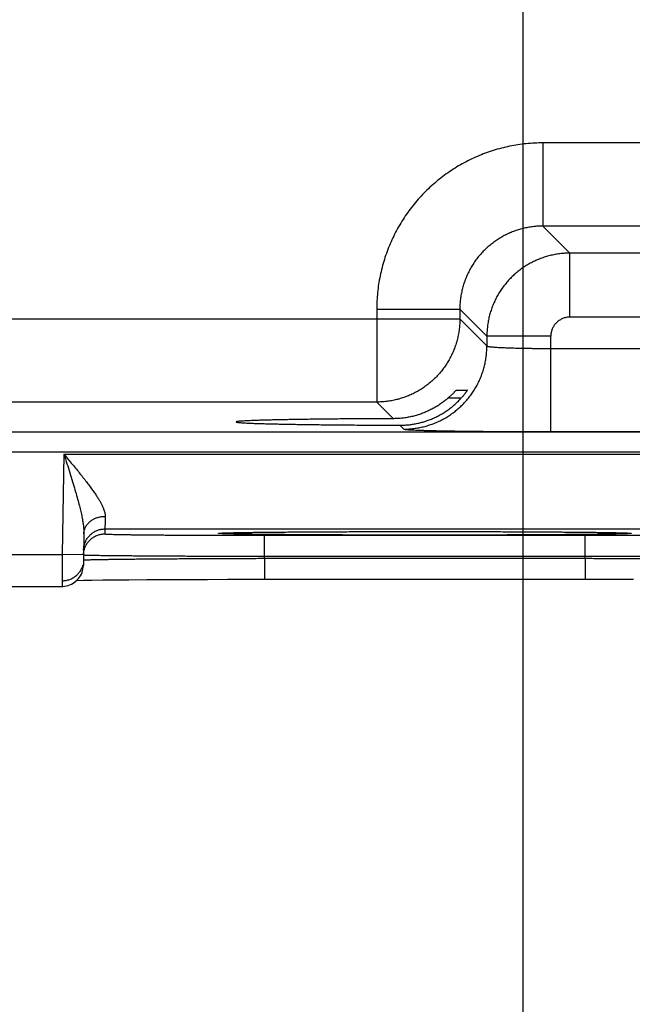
# Model space of a CAD drawing. Header units: inches. Extents: x 0 to 34, y 0 to 22.
# Tile 91 of 120: x 24.092 to 24.667, y 13.745 to 14.668. Entities that reach past the tile are written whole.
import ezdxf

# ---------------------------------------------------------------- set-up
doc = ezdxf.new("R2010")
doc.units = ezdxf.units.IN
doc.header["$LTSCALE"] = 1.87
doc.header["$MEASUREMENT"] = 0
doc.layers.get('0').update_dxf_attribs({"linetype": 'CONTINUOUS'})
doc.layers.add('DIMENSIONS', color=7, linetype='CONTINUOUS')
doc.styles.get("Standard").update_dxf_attribs({"font": 'txt', "width": 0.8})
doc.dimstyles.new('DIMSTYLE_1', dxfattribs={"dimtxt": 0.125, "dimasz": 0.18, "dimexe": 0.18, "dimexo": 0.0625, "dimgap": 0.09, "dimtad": 0, "dimtih": 1, "dimtoh": 1, "dimdec": 3, "dimzin": 4, "dimdsep": 46, "dimtxsty": 'STANDARD', "dimblk": '_FILLED', "dimblk1": '_FILLED', "dimblk2": '_FILLED', "dimcen": 0.09, "dimadec": 0, "dimazin": 0, "dimtp": 0.01, "dimtm": 0.01, "dimtfac": 1, "dimtdec": 3, "dimtofl": 0, "dimtmove": 0, "dimatfit": 3, "dimldrblk": '_FILLED', "dimfxl": 1, "dimtolj": 1, "dimtzin": 4, "dimarcsym": 0})

# ---------------------------------------------------------------- blocks, each defined once
blk = doc.blocks.new('_FILLED')
at = {"color": 0, "linetype": 'BYBLOCK'}
blk.add_solid([(0, 0), (-1, 0.1736), (-1, -0.1736)], dxfattribs=at)
blk = doc.blocks.new('*D11')
at = {"layer": 'DIMENSIONS', "color": 2, "linetype": 'CONTINUOUS'}
for p, q in [((24.56457, 14.95447), (24.56457, 12.51141)), ((25.49457, 14.95447), (25.49457, 12.51141)), ((24.56457, 12.63641), (24.20457, 12.63641)), ((25.49457, 12.63641), (26.00298, 12.63641))]:
    blk.add_line(p, q, dxfattribs=at)
at = {"layer": 'DIMENSIONS', "color": 2, "linetype": 'CONTINUOUS', "xscale": 0.18, "yscale": 0.18, "zscale": 0.18}
blk.add_blockref('_FILLED', (24.56457, 12.63641), dxfattribs=at)
at = {"layer": 'DIMENSIONS', "color": 2, "linetype": 'CONTINUOUS', "xscale": 0.18, "yscale": 0.18, "zscale": 0.18, "rotation": 180}
blk.add_blockref('_FILLED', (25.49457, 12.63641), dxfattribs=at)
at = {"layer": 'DIMENSIONS', "color": 2, "linetype": 'CONTINUOUS', "width": 0.8}
for s, p in [('[', (26.89048, 12.57391)), (']', (27.49048, 12.57391)), ('7x ', (26.06548, 12.57391)), ('.930', (26.36548, 12.57391)), ('23.62', (26.99048, 12.57391))]:
    blk.add_text(s, height=0.125, dxfattribs=at).set_placement(p)

msp = doc.modelspace()

# ---------------------------------------------------------------- linework, layer by layer
at = {"color": 7, "linetype": 'CONTINUOUS'}
for p, q in [((24.73373, 14.55261), (24.58341, 14.55261)), ((24.58341, 14.55261), (24.58341, 14.47462)), ((24.73373, 14.47462), (24.58341, 14.47462)), ((24.58341, 14.47462), (24.60878, 14.44925)), ((24.70836, 14.44925), (24.60878, 14.44925)), ((24.60878, 14.38926), (24.60878, 14.44925)), ((24.42744, 14.39663), (24.50543, 14.39663)), ((24.42744, 14.39663), (24.42744, 14.30962)), ((24.50543, 14.39663), (24.5308, 14.37126)), ((24.50543, 14.39663), (24.50543, 14.38761)), ((23.88171, 14.38761), (24.50543, 14.38761)), ((24.50543, 14.38761), (24.5308, 14.36224)), ((24.70836, 14.38926), (24.60878, 14.38926)), ((24.59079, 14.37126), (24.5308, 14.37126)), ((24.5308, 14.37126), (24.5308, 14.36224)), ((24.59079, 14.28188), (24.59079, 14.37126)), ((24.59079, 14.35987), (24.72635, 14.35987)), ((24.50649, 14.31311), (24.49413, 14.31311)), ((24.50217, 14.32084), (24.51247, 14.32084)), ((24.42744, 14.30962), (23.9597, 14.30962)), ((24.42744, 14.30962), (24.44304, 14.29402)), ((24.44915, 14.2879), (24.45281, 14.28425)), ((18.46088, 14.2818), (25.85126, 14.2818)), ((24.59079, 14.28188), (24.72635, 14.28188)), ((18.46088, 14.2628), (25.85126, 14.2628)), ((24.1339, 14.26063), (24.13226, 14.16674)), ((24.1339, 14.26063), (24.81124, 14.26063)), ((24.1526, 14.18614), (24.15208, 14.15639)), ((24.17233, 14.19063), (24.17225, 14.18595)), ((24.17233, 14.19063), (24.77281, 14.19063)), ((24.28129, 14.18673), (24.28151, 14.18674)), ((24.28151, 14.18674), (24.2818, 14.18676)), ((24.2818, 14.18676), (24.28215, 14.18678)), ((24.28215, 14.18678), (24.28257, 14.1868)), ((24.28257, 14.1868), (24.28305, 14.18683)), ((24.28305, 14.18683), (24.28389, 14.18686)), ((24.28389, 14.18686), (24.28527, 14.18691)), ((24.28527, 14.18691), (24.28699, 14.18697)), ((24.28699, 14.18697), (24.2898, 14.18704)), ((24.2898, 14.18704), (24.29439, 14.18715)), ((24.29439, 14.18715), (24.30032, 14.18726)), ((24.30032, 14.18726), (24.30774, 14.18738)), ((24.30774, 14.18738), (24.31683, 14.18749)), ((24.31683, 14.18749), (24.3278, 14.18761)), ((24.3222, 14.18464), (24.62294, 14.18464)), ((24.3222, 14.16499), (24.3222, 14.18464)), ((24.3278, 14.18761), (24.34104, 14.18773)), ((24.34104, 14.18773), (24.35747, 14.18785)), ((24.35747, 14.18785), (24.37463, 14.18795)), ((24.37463, 14.18795), (24.39513, 14.18804)), ((24.39513, 14.18804), (24.41399, 14.1881)), ((24.41399, 14.1881), (24.43537, 14.18815)), ((24.43537, 14.18815), (24.4597, 14.18818)), ((24.4597, 14.18818), (24.48187, 14.18818)), ((24.48187, 14.18818), (24.50794, 14.18815)), ((24.50794, 14.18815), (24.5296, 14.18811)), ((24.5296, 14.18811), (24.54794, 14.18805)), ((24.54794, 14.18805), (24.56823, 14.18796)), ((24.56823, 14.18796), (24.58463, 14.18787)), ((24.58463, 14.18787), (24.60133, 14.18775)), ((24.60133, 14.18775), (24.61506, 14.18763)), ((24.61506, 14.18763), (24.62649, 14.18752)), ((24.62294, 14.16499), (24.62294, 14.18464)), ((24.62649, 14.18752), (24.63599, 14.1874)), ((24.63599, 14.1874), (24.64379, 14.18728)), ((24.64379, 14.18728), (24.65008, 14.18716)), ((24.65008, 14.18716), (24.65498, 14.18705)), ((24.65498, 14.18705), (24.65799, 14.18697)), ((24.65799, 14.18697), (24.65973, 14.18692)), ((24.65973, 14.18692), (24.66109, 14.18687)), ((24.66109, 14.18687), (24.66216, 14.18682)), ((24.66216, 14.18682), (24.66272, 14.1868)), ((24.66272, 14.1868), (24.66318, 14.18677)), ((24.66318, 14.18677), (24.66353, 14.18675)), ((23.88288, 14.16674), (24.13226, 14.16674)), ((24.15225, 14.16639), (24.13226, 14.16674)), ((24.32217, 14.16307), (24.3222, 14.16499)), ((24.3222, 14.16499), (24.62294, 14.16499)), ((24.62297, 14.16307), (24.62294, 14.16499)), ((24.32217, 14.16307), (24.62297, 14.16307)), ((24.32217, 14.16307), (24.32217, 14.14342)), ((24.62297, 14.16307), (24.62297, 14.14342)), ((23.88306, 14.13674), (24.13208, 14.13674)), ((24.14598, 14.14237), (24.1522, 14.1425)), ((24.1522, 14.1425), (24.16014, 14.14262)), ((24.16014, 14.14262), (24.17049, 14.14275)), ((24.17049, 14.14275), (24.18125, 14.14287)), ((24.18125, 14.14287), (24.19469, 14.14299)), ((24.19469, 14.14299), (24.21161, 14.14311)), ((24.21161, 14.14311), (24.22791, 14.1432)), ((24.22791, 14.1432), (24.24685, 14.14328)), ((24.24685, 14.14328), (24.26871, 14.14335)), ((24.26871, 14.14335), (24.28726, 14.14339)), ((24.28726, 14.14339), (24.30782, 14.14341)), ((24.30782, 14.14341), (24.62297, 14.14342)), ((24.62297, 14.14342), (24.64667, 14.1434)), ((24.64667, 14.1434), (24.66838, 14.14337))]:
    msp.add_line(p, q, dxfattribs=at)
for points in [[(24.28109, 14.18671), (24.28111, 14.18671), (24.28115, 14.18672), (24.28121, 14.18672), (24.28129, 14.18673)], [(24.66353, 14.18675), (24.6638, 14.18673), (24.66389, 14.18672), (24.66397, 14.18672), (24.66402, 14.18671), (24.66405, 14.18671), (24.66405, 14.18671)], [(24.13208, 14.13674), (24.13292, 14.13675), (24.1346, 14.1369), (24.13625, 14.13718), (24.13788, 14.13759), (24.13946, 14.13815), (24.141, 14.13883), (24.14247, 14.13964), (24.14386, 14.14057), (24.14518, 14.14162), (24.1464, 14.14277), (24.14752, 14.14402), (24.14853, 14.14536), (24.14943, 14.14678), (24.1502, 14.14827), (24.15085, 14.14982), (24.15136, 14.15141), (24.15174, 14.15305), (24.15198, 14.15471), (24.15208, 14.15639)]]:
    msp.add_lwpolyline(points, dxfattribs=at)
for points, knots in [([(24.58341, 14.55261), (24.5808, 14.55261), (24.57557, 14.55247), (24.56772, 14.55188), (24.5599, 14.55089), (24.55211, 14.5495), (24.54439, 14.54772), (24.53677, 14.54554), (24.52928, 14.54298), (24.52192, 14.54005), (24.51473, 14.53675), (24.50772, 14.53309), (24.5009, 14.52908), (24.49429, 14.52472), (24.48791, 14.52004), (24.48178, 14.51504), (24.47591, 14.50973), (24.47031, 14.50414), (24.465, 14.49826), (24.46, 14.49213), (24.45532, 14.48575), (24.45097, 14.47914), (24.44696, 14.47232), (24.44329, 14.46531), (24.43999, 14.45812), (24.43706, 14.45076), (24.4345, 14.44327), (24.43233, 14.43565), (24.43054, 14.42793), (24.42915, 14.42015), (24.42816, 14.41232), (24.42757, 14.40447), (24.42744, 14.39924), (24.42744, 14.39663)], [0, 0, 0, 0, 0.031978, 0.064087, 0.096295, 0.128575, 0.160898, 0.193237, 0.225563, 0.257858, 0.290134, 0.322405, 0.354686, 0.386978, 0.419275, 0.451571, 0.483861, 0.516149, 0.548439, 0.580735, 0.613033, 0.645326, 0.677606, 0.709877, 0.742153, 0.774448, 0.806774, 0.839112, 0.871434, 0.903711, 0.935916, 0.968021, 1, 1, 1, 1]), ([(24.58341, 14.47462), (24.58184, 14.47462), (24.5787, 14.47452), (24.574, 14.4741), (24.56934, 14.47339), (24.56473, 14.4724), (24.56019, 14.47114), (24.55573, 14.4696), (24.55137, 14.4678), (24.54713, 14.46573), (24.54303, 14.46342), (24.53907, 14.46086), (24.53528, 14.45807), (24.53166, 14.45505), (24.52822, 14.45182), (24.52499, 14.44839), (24.52198, 14.44477), (24.51918, 14.44097), (24.51663, 14.43701), (24.51431, 14.43291), (24.51225, 14.42867), (24.51044, 14.42432), (24.50891, 14.41986), (24.50764, 14.41532), (24.50665, 14.41071), (24.50595, 14.40604), (24.50552, 14.40134), (24.50543, 14.3982), (24.50543, 14.39663)], [0, 0, 0, 0, 0.038487, 0.076971, 0.115448, 0.153919, 0.192387, 0.23085, 0.269309, 0.307763, 0.346214, 0.384663, 0.42311, 0.461556, 0.5, 0.538445, 0.57689, 0.615337, 0.653786, 0.692237, 0.730691, 0.76915, 0.807613, 0.846081, 0.884552, 0.923028, 0.961511, 1, 1, 1, 1]), ([(24.60878, 14.44925), (24.60721, 14.44925), (24.60407, 14.44915), (24.59938, 14.44872), (24.59471, 14.44801), (24.5901, 14.44702), (24.58556, 14.44575), (24.58111, 14.44422), (24.57675, 14.44241), (24.57252, 14.44035), (24.56842, 14.43803), (24.56446, 14.43548), (24.56067, 14.43269), (24.55706, 14.42968), (24.55363, 14.42645), (24.5504, 14.42302), (24.54738, 14.4194), (24.54458, 14.41561), (24.54202, 14.41165), (24.5397, 14.40754), (24.53764, 14.4033), (24.53583, 14.39895), (24.53429, 14.39449), (24.53302, 14.38995), (24.53203, 14.38533), (24.53132, 14.38067), (24.53089, 14.37597), (24.5308, 14.37283), (24.5308, 14.37126)], [0, 0, 0, 0, 0.038467, 0.07695, 0.115437, 0.15392, 0.192396, 0.230861, 0.269314, 0.307753, 0.346177, 0.384588, 0.422991, 0.461394, 0.499807, 0.538238, 0.576686, 0.615147, 0.653618, 0.692097, 0.730582, 0.76907, 0.807559, 0.846048, 0.884537, 0.923027, 0.961517, 1, 1, 1, 1]), ([(24.50543, 14.38761), (24.50543, 14.38603), (24.50533, 14.38289), (24.5049, 14.37819), (24.50419, 14.37353), (24.5032, 14.36892), (24.50193, 14.36437), (24.50039, 14.35991), (24.49858, 14.35556), (24.49651, 14.35132), (24.49419, 14.34721), (24.49163, 14.34325), (24.48883, 14.33945), (24.48581, 14.33583), (24.48257, 14.33239), (24.47913, 14.32916), (24.47551, 14.32615), (24.47171, 14.32335), (24.46774, 14.3208), (24.46363, 14.31848), (24.45939, 14.31642), (24.45503, 14.31462), (24.45057, 14.31308), (24.44603, 14.31182), (24.44143, 14.31084), (24.43679, 14.31014), (24.43212, 14.30971), (24.429, 14.30962), (24.42744, 14.30962)], [0, 0, 0, 0, 0.038492, 0.076987, 0.115483, 0.15398, 0.192477, 0.230975, 0.269473, 0.30797, 0.346466, 0.384963, 0.423462, 0.461967, 0.50047, 0.538966, 0.577454, 0.615936, 0.654412, 0.692893, 0.731401, 0.769926, 0.808421, 0.846854, 0.88521, 0.923499, 0.961747, 1, 1, 1, 1]), ([(24.60878, 14.38926), (24.60827, 14.38926), (24.60723, 14.38921), (24.60567, 14.38901), (24.60414, 14.38867), (24.60263, 14.3882), (24.60118, 14.3876), (24.59978, 14.38687), (24.59845, 14.38603), (24.5972, 14.38507), (24.59604, 14.384), (24.59498, 14.38284), (24.59402, 14.38159), (24.59318, 14.38027), (24.59245, 14.37887), (24.59185, 14.37741), (24.59137, 14.37591), (24.59103, 14.37437), (24.59083, 14.37282), (24.59079, 14.37178), (24.59079, 14.37126)], [0, 0, 0, 0, 0.055001, 0.110383, 0.166, 0.221714, 0.277394, 0.333007, 0.38861, 0.444244, 0.499901, 0.555564, 0.611212, 0.666826, 0.722451, 0.778157, 0.833908, 0.889562, 0.944976, 1, 1, 1, 1]), ([(24.45281, 14.28425), (24.45438, 14.28425), (24.45752, 14.28434), (24.46221, 14.28477), (24.46687, 14.28548), (24.47148, 14.28647), (24.47602, 14.28774), (24.48047, 14.28928), (24.48483, 14.29108), (24.48907, 14.29315), (24.49317, 14.29546), (24.49713, 14.29802), (24.50093, 14.30082), (24.50455, 14.30383), (24.50798, 14.30707), (24.51121, 14.3105), (24.51423, 14.31412), (24.51702, 14.31791), (24.51958, 14.32187), (24.5219, 14.32598), (24.52396, 14.33022), (24.52577, 14.33457), (24.5273, 14.33902), (24.52857, 14.34356), (24.52956, 14.34817), (24.53027, 14.35283), (24.5307, 14.35753), (24.5308, 14.36067), (24.5308, 14.36224)], [0, 0, 0, 0, 0.038458, 0.076917, 0.115377, 0.153837, 0.192298, 0.23076, 0.269222, 0.307684, 0.346147, 0.38461, 0.423074, 0.461537, 0.500001, 0.538465, 0.576928, 0.615392, 0.653855, 0.692318, 0.73078, 0.769242, 0.807703, 0.846164, 0.884624, 0.923083, 0.961542, 1, 1, 1, 1]), ([(24.5308, 14.36224), (24.53083, 14.36216), (24.53106, 14.36204), (24.5315, 14.3619), (24.53221, 14.36175), (24.53314, 14.3616), (24.53432, 14.36146), (24.53574, 14.36132), (24.53739, 14.36118), (24.53926, 14.36104), (24.54134, 14.36091), (24.54363, 14.36079), (24.54612, 14.36067), (24.5488, 14.36056), (24.55165, 14.36045), (24.55467, 14.36035), (24.55784, 14.36026), (24.56114, 14.36018), (24.56457, 14.36011), (24.56811, 14.36005), (24.57174, 14.35999), (24.57545, 14.35995), (24.57923, 14.35991), (24.58306, 14.35989), (24.58691, 14.35987), (24.58949, 14.35987), (24.59079, 14.35987)], [0, 0, 0, 0, 0.00413, 0.01195, 0.023748, 0.039556, 0.05934, 0.08303, 0.110536, 0.141749, 0.176539, 0.214765, 0.256267, 0.300871, 0.348393, 0.398634, 0.451383, 0.506421, 0.563518, 0.622435, 0.682928, 0.744743, 0.80762, 0.871299, 0.935515, 1, 1, 1, 1]), ([(24.47257, 14.29147), (24.47396, 14.29191), (24.47674, 14.29286), (24.48082, 14.29454), (24.48484, 14.29647), (24.48876, 14.29864), (24.49259, 14.30106), (24.4963, 14.30372), (24.49987, 14.30661), (24.50329, 14.30974), (24.50545, 14.31196), (24.50649, 14.31311)], [0, 0, 0, 0, 0.107699, 0.216188, 0.325444, 0.435646, 0.546734, 0.658843, 0.771763, 0.885525, 1, 1, 1, 1]), ([(24.49413, 14.31311), (24.49304, 14.31217), (24.49083, 14.31036), (24.48737, 14.30784), (24.4838, 14.30553), (24.48014, 14.30342), (24.4764, 14.30153), (24.47385, 14.30041), (24.47257, 14.29988)], [0, 0, 0, 0, 0.169498, 0.337871, 0.505137, 0.671262, 0.836237, 1, 1, 1, 1]), ([(24.49413, 14.31311), (24.49449, 14.31342), (24.4952, 14.31404), (24.49621, 14.31495), (24.49714, 14.31582), (24.49799, 14.31664), (24.49876, 14.31739), (24.49944, 14.31807), (24.50003, 14.31867), (24.50054, 14.3192), (24.50097, 14.31965), (24.50133, 14.32002), (24.50162, 14.32032), (24.50184, 14.32054), (24.502, 14.32071), (24.50211, 14.32079), (24.50216, 14.32084), (24.50217, 14.32084)], [0, 0, 0, 0, 0.129166, 0.251584, 0.365919, 0.47174, 0.568031, 0.654069, 0.730043, 0.795728, 0.851322, 0.897509, 0.934467, 0.962609, 0.982645, 0.994938, 1, 1, 1, 1]), ([(24.51247, 14.32084), (24.51248, 14.32084), (24.51246, 14.32077), (24.51242, 14.3207), (24.51231, 14.32051), (24.51216, 14.32028), (24.51195, 14.31996), (24.51169, 14.31958), (24.51137, 14.31911), (24.51098, 14.31857), (24.51053, 14.31796), (24.51001, 14.31728), (24.50942, 14.31653), (24.50877, 14.31573), (24.50807, 14.31488), (24.5073, 14.314), (24.50677, 14.31341), (24.50649, 14.31311)], [0, 0, 0, 0, 0.003262, 0.014439, 0.034224, 0.063005, 0.101298, 0.149252, 0.206998, 0.274964, 0.352864, 0.440396, 0.537434, 0.642826, 0.755643, 0.875228, 1, 1, 1, 1]), ([(24.44304, 14.29402), (24.44015, 14.29401), (24.4344, 14.29399), (24.42584, 14.29395), (24.41739, 14.29391), (24.40908, 14.29386), (24.40093, 14.2938), (24.39295, 14.29373), (24.38518, 14.29366), (24.37762, 14.29358), (24.37029, 14.29349), (24.36322, 14.2934), (24.35642, 14.2933), (24.34991, 14.2932), (24.3437, 14.29309), (24.33782, 14.29298), (24.33227, 14.29286), (24.32706, 14.29273), (24.32222, 14.29261), (24.31776, 14.29247), (24.31367, 14.29234), (24.30999, 14.2922), (24.3067, 14.29206), (24.30383, 14.29191), (24.30138, 14.29177), (24.29934, 14.29162), (24.29777, 14.29148), (24.29653, 14.29132), (24.29594, 14.29121), (24.29542, 14.29106), (24.29544, 14.29098), (24.29544, 14.29097)], [0, 0, 0, 0, 0.058639, 0.116685, 0.173922, 0.230187, 0.28544, 0.339491, 0.392148, 0.443372, 0.493021, 0.540913, 0.586958, 0.63109, 0.673143, 0.712996, 0.750621, 0.785889, 0.818675, 0.848952, 0.876639, 0.901636, 0.923893, 0.943382, 0.960029, 0.973789, 0.984658, 0.992602, 0.997619, 0.999818, 1, 1, 1, 1]), ([(24.47257, 14.29988), (24.47122, 14.29933), (24.4685, 14.2983), (24.46434, 14.29699), (24.46014, 14.29592), (24.45591, 14.29508), (24.45164, 14.29448), (24.44735, 14.29411), (24.44447, 14.29402), (24.44304, 14.29402)], [0, 0, 0, 0, 0.144497, 0.288137, 0.431028, 0.573541, 0.715677, 0.857808, 1, 1, 1, 1]), ([(24.29544, 14.29097), (24.29546, 14.29093), (24.29574, 14.29071), (24.29631, 14.29069), (24.29736, 14.29048), (24.29882, 14.29037), (24.30073, 14.29021), (24.30305, 14.29007), (24.3058, 14.28992), (24.30896, 14.28978), (24.31253, 14.28964), (24.31649, 14.2895), (24.32085, 14.28937), (24.32558, 14.28924), (24.33067, 14.28912), (24.33612, 14.28899), (24.34191, 14.28888), (24.34802, 14.28877), (24.35444, 14.28866), (24.36115, 14.28856), (24.36814, 14.28847), (24.37539, 14.28838), (24.38289, 14.2883), (24.3906, 14.28823), (24.39852, 14.28816), (24.40662, 14.2881), (24.41489, 14.28804), (24.4233, 14.288), (24.43183, 14.28796), (24.44046, 14.28793), (24.44625, 14.28791), (24.44915, 14.2879)], [0, 0, 0, 0, 0.001243, 0.005232, 0.012012, 0.02161, 0.034005, 0.049155, 0.067055, 0.087653, 0.110873, 0.136682, 0.165033, 0.195819, 0.22896, 0.264428, 0.302098, 0.341839, 0.383626, 0.427336, 0.472806, 0.51997, 0.56874, 0.618937, 0.670422, 0.723156, 0.776954, 0.831629, 0.887142, 0.943335, 1, 1, 1, 1]), ([(24.44915, 14.2879), (24.45047, 14.2879), (24.45311, 14.28796), (24.45706, 14.28825), (24.46099, 14.28875), (24.46489, 14.28944), (24.46876, 14.29034), (24.4713, 14.29107), (24.47257, 14.29147)], [0, 0, 0, 0, 0.166723, 0.3331, 0.499371, 0.665779, 0.832571, 1, 1, 1, 1]), ([(24.45281, 14.28425), (24.45289, 14.28417), (24.45324, 14.2841), (24.4539, 14.28397), (24.45495, 14.28386), (24.45635, 14.28374), (24.45812, 14.28362), (24.46024, 14.28351), (24.46272, 14.28339), (24.46554, 14.28328), (24.46869, 14.28317), (24.47217, 14.28306), (24.47597, 14.28295), (24.48008, 14.28285), (24.48449, 14.28275), (24.48918, 14.28266), (24.49415, 14.28257), (24.49937, 14.28248), (24.50484, 14.2824), (24.51054, 14.28233), (24.51646, 14.28226), (24.52257, 14.28219), (24.52887, 14.28214), (24.53533, 14.28208), (24.54195, 14.28204), (24.5487, 14.28199), (24.55557, 14.28196), (24.56252, 14.28193), (24.56955, 14.28191), (24.57662, 14.28189), (24.5837, 14.28188), (24.58843, 14.28188), (24.59079, 14.28188)], [0, 0, 0, 0, 0.002386, 0.007333, 0.014912, 0.025132, 0.03798, 0.053415, 0.071382, 0.091828, 0.114704, 0.139951, 0.167514, 0.197322, 0.229287, 0.263314, 0.299315, 0.337199, 0.376865, 0.418208, 0.461113, 0.505453, 0.5511, 0.59795, 0.645901, 0.694846, 0.744643, 0.795111, 0.846068, 0.897325, 0.948699, 1, 1, 1, 1]), ([(24.1339, 14.26063), (24.13522, 14.25904), (24.13786, 14.25589), (24.14175, 14.2512), (24.14553, 14.24662), (24.14912, 14.24219), (24.1525, 14.23795), (24.15563, 14.23394), (24.15847, 14.23017), (24.16104, 14.22665), (24.16331, 14.22338), (24.16529, 14.22037), (24.16701, 14.2176), (24.16846, 14.21506), (24.16966, 14.21274), (24.17064, 14.21062), (24.1714, 14.20868), (24.17197, 14.20691), (24.17235, 14.2053), (24.17257, 14.20382), (24.17261, 14.20287), (24.1726, 14.20243)], [0, 0, 0, 0, 0.087842, 0.174399, 0.258686, 0.339705, 0.416543, 0.488614, 0.555517, 0.617088, 0.67329, 0.724265, 0.770223, 0.811472, 0.848352, 0.88124, 0.910541, 0.936645, 0.959969, 0.98094, 1, 1, 1, 1]), ([(24.1339, 14.26063), (24.13483, 14.25769), (24.13668, 14.25188), (24.13937, 14.24332), (24.1419, 14.23513), (24.14419, 14.22746), (24.14621, 14.22041), (24.14794, 14.21403), (24.14936, 14.20832), (24.15049, 14.20328), (24.15136, 14.19886), (24.15197, 14.19501), (24.15237, 14.19166), (24.15258, 14.18876), (24.15261, 14.18697), (24.1526, 14.18614)], [0, 0, 0, 0, 0.120192, 0.23752, 0.349493, 0.453894, 0.549363, 0.635232, 0.71142, 0.778294, 0.836525, 0.886905, 0.9303, 0.967686, 1, 1, 1, 1]), ([(24.1526, 14.18614), (24.15261, 14.18662), (24.15267, 14.18758), (24.15292, 14.18901), (24.15332, 14.19041), (24.15386, 14.19178), (24.15454, 14.1931), (24.15536, 14.19436), (24.1563, 14.19556), (24.15737, 14.19669), (24.15855, 14.19774), (24.15983, 14.1987), (24.16121, 14.19956), (24.16268, 14.20031), (24.16422, 14.20096), (24.16582, 14.2015), (24.16747, 14.20192), (24.16916, 14.20222), (24.17087, 14.20239), (24.17202, 14.20243), (24.1726, 14.20243)], [0, 0, 0, 0, 0.050399, 0.100965, 0.151857, 0.203225, 0.255196, 0.307879, 0.361356, 0.415682, 0.470886, 0.52697, 0.583908, 0.641654, 0.700136, 0.759267, 0.818942, 0.879042, 0.93944, 1, 1, 1, 1]), ([(24.1726, 14.20243), (24.17258, 14.20171), (24.17255, 14.20033), (24.17251, 14.19838), (24.17247, 14.19664), (24.17243, 14.19511), (24.1724, 14.19381), (24.17238, 14.19272), (24.17236, 14.19187), (24.17235, 14.19125), (24.17234, 14.19086), (24.17233, 14.19068), (24.17233, 14.19063)], [0, 0, 0, 0, 0.182968, 0.348714, 0.496657, 0.626301, 0.737211, 0.829012, 0.901395, 0.954119, 0.98702, 1, 1, 1, 1]), ([(24.15233, 14.17098), (24.15234, 14.17156), (24.15241, 14.17271), (24.15267, 14.17441), (24.15307, 14.1761), (24.15361, 14.17774), (24.15429, 14.17932), (24.15511, 14.18085), (24.15605, 14.18229), (24.15712, 14.18365), (24.1583, 14.18491), (24.15958, 14.18607), (24.16096, 14.18711), (24.16242, 14.18803), (24.16396, 14.18882), (24.16556, 14.18948), (24.16721, 14.18999), (24.16889, 14.19036), (24.17061, 14.19058), (24.17176, 14.19063), (24.17233, 14.19063)], [0, 0, 0, 0, 0.055555, 0.111109, 0.166664, 0.222218, 0.277773, 0.333328, 0.388883, 0.444439, 0.499994, 0.55555, 0.611106, 0.666662, 0.722218, 0.777774, 0.83333, 0.888887, 0.944443, 1, 1, 1, 1]), ([(24.15286, 14.17086), (24.15291, 14.17104), (24.15311, 14.17178), (24.15353, 14.17306), (24.15421, 14.17464), (24.15503, 14.17617), (24.15597, 14.17761), (24.15704, 14.17897), (24.15821, 14.18024), (24.1595, 14.18139), (24.16088, 14.18243), (24.16234, 14.18335), (24.16388, 14.18414), (24.16547, 14.1848), (24.16712, 14.18531), (24.16881, 14.18568), (24.17052, 14.1859), (24.17168, 14.18595), (24.17225, 14.18595)], [0, 0, 0, 0, 0.021655, 0.086877, 0.152099, 0.217321, 0.282543, 0.347765, 0.412988, 0.478211, 0.543434, 0.608657, 0.673881, 0.739105, 0.804328, 0.869552, 0.934776, 1, 1, 1, 1]), ([(24.17225, 14.18595), (24.17225, 14.18589), (24.17264, 14.1859), (24.17308, 14.18579), (24.17411, 14.18575), (24.17541, 14.18568), (24.17713, 14.18562), (24.17921, 14.18556), (24.18167, 14.18549), (24.18449, 14.18543), (24.18766, 14.18537), (24.19117, 14.18531), (24.19502, 14.18526), (24.1992, 14.1852), (24.2037, 14.18515), (24.20851, 14.1851), (24.2136, 14.18505), (24.21898, 14.185), (24.22462, 14.18496), (24.23051, 14.18492), (24.23664, 14.18488), (24.24299, 14.18484), (24.24954, 14.18481), (24.25627, 14.18478), (24.26318, 14.18475), (24.27024, 14.18472), (24.27744, 14.1847), (24.28475, 14.18468), (24.29216, 14.18467), (24.29963, 14.18466), (24.30714, 14.18465), (24.31467, 14.18464), (24.31969, 14.18464), (24.3222, 14.18464)], [0, 0, 0, 0, 0.001333, 0.005148, 0.011501, 0.020403, 0.031834, 0.045765, 0.062155, 0.08095, 0.102099, 0.125554, 0.151269, 0.179175, 0.209195, 0.24125, 0.275254, 0.31112, 0.348759, 0.388082, 0.428984, 0.471351, 0.515065, 0.560017, 0.606101, 0.653216, 0.701252, 0.750067, 0.799497, 0.849375, 0.899535, 0.949802, 1, 1, 1, 1]), ([(24.47257, 14.1848), (24.46945, 14.1848), (24.46322, 14.1848), (24.45389, 14.18481), (24.4446, 14.18482), (24.43537, 14.18483), (24.42623, 14.18485), (24.41719, 14.18487), (24.40829, 14.18489), (24.39954, 14.18492), (24.39096, 14.18496), (24.38258, 14.18499), (24.3744, 14.18503), (24.36645, 14.18508), (24.35876, 14.18512), (24.35132, 14.18517), (24.34418, 14.18522), (24.33733, 14.18528), (24.3308, 14.18534), (24.3246, 14.1854), (24.31875, 14.18546), (24.31325, 14.18553), (24.30813, 14.1856), (24.30339, 14.18567), (24.29905, 14.18574), (24.29511, 14.18581), (24.29158, 14.18589), (24.28848, 14.18596), (24.28581, 14.18604), (24.28356, 14.18611), (24.2818, 14.18622), (24.28037, 14.18622), (24.27963, 14.18644), (24.27892, 14.1863), (24.27892, 14.18668), (24.27963, 14.18654), (24.28023, 14.18672), (24.28081, 14.18675), (24.28109, 14.18676)], [0, 0, 0, 0, 0.047722, 0.095398, 0.142881, 0.190021, 0.2367, 0.282823, 0.328286, 0.37298, 0.416797, 0.459635, 0.501395, 0.541981, 0.581296, 0.61925, 0.655756, 0.690726, 0.724082, 0.755747, 0.785645, 0.813708, 0.839873, 0.864078, 0.886264, 0.906383, 0.924389, 0.940237, 0.953891, 0.965322, 0.974504, 0.981411, 0.986035, 0.98838, 0.988796, 0.991143, 0.995769, 1, 1, 1, 1]), ([(24.28163, 14.18677), (24.28224, 14.18679), (24.28356, 14.18687), (24.28581, 14.18694), (24.28848, 14.18702), (24.29159, 14.18709), (24.29511, 14.18717), (24.29905, 14.18724), (24.30339, 14.18731), (24.30813, 14.18739), (24.31325, 14.18745), (24.31875, 14.18752), (24.3246, 14.18758), (24.3308, 14.18764), (24.33733, 14.1877), (24.34418, 14.18776), (24.35133, 14.18781), (24.35876, 14.18786), (24.36646, 14.18791), (24.3744, 14.18795), (24.38258, 14.18799), (24.39097, 14.18802), (24.39955, 14.18806), (24.4083, 14.18809), (24.4172, 14.18811), (24.42623, 14.18813), (24.43537, 14.18815), (24.4446, 14.18816), (24.45389, 14.18817), (24.46322, 14.18818), (24.46945, 14.18818), (24.47257, 14.18818)], [0, 0, 0, 0, 0.009423, 0.021155, 0.035168, 0.051432, 0.069911, 0.090558, 0.113326, 0.138165, 0.165016, 0.193815, 0.224495, 0.25699, 0.291219, 0.327104, 0.364564, 0.403512, 0.443855, 0.485502, 0.528354, 0.572312, 0.617275, 0.663138, 0.70979, 0.757118, 0.805018, 0.853393, 0.902115, 0.951035, 1, 1, 1, 1]), ([(24.47257, 14.18818), (24.47569, 14.18818), (24.48192, 14.18818), (24.49125, 14.18817), (24.50055, 14.18816), (24.50977, 14.18815), (24.51892, 14.18813), (24.52795, 14.18811), (24.53685, 14.18809), (24.5456, 14.18806), (24.55418, 14.18802), (24.56257, 14.18799), (24.57074, 14.18795), (24.57869, 14.18791), (24.58639, 14.18786), (24.59382, 14.18781), (24.60096, 14.18776), (24.60781, 14.1877), (24.61434, 14.18764), (24.62054, 14.18758), (24.6264, 14.18752), (24.63189, 14.18745), (24.63701, 14.18739), (24.64175, 14.18731), (24.64609, 14.18724), (24.65003, 14.18717), (24.65356, 14.18709), (24.65666, 14.18702), (24.65933, 14.18694), (24.66158, 14.18687), (24.6629, 14.18679), (24.66351, 14.18677)], [0, 0, 0, 0, 0.04897, 0.097894, 0.146618, 0.194993, 0.242893, 0.290222, 0.336875, 0.382738, 0.427702, 0.47166, 0.514513, 0.55616, 0.596504, 0.635451, 0.672912, 0.708797, 0.743026, 0.775519, 0.8062, 0.834997, 0.861846, 0.886685, 0.909451, 0.930096, 0.948574, 0.964837, 0.978848, 0.990578, 1, 1, 1, 1]), ([(24.66405, 14.18676), (24.66433, 14.18675), (24.66491, 14.18672), (24.66551, 14.18654), (24.66623, 14.18668), (24.66623, 14.1863), (24.66551, 14.18644), (24.66477, 14.18622), (24.66334, 14.18622), (24.66158, 14.18611), (24.65933, 14.18604), (24.65666, 14.18596), (24.65356, 14.18589), (24.65003, 14.18581), (24.64609, 14.18574), (24.64175, 14.18567), (24.63701, 14.1856), (24.63189, 14.18553), (24.62639, 14.18546), (24.62054, 14.1854), (24.61434, 14.18534), (24.60781, 14.18528), (24.60096, 14.18522), (24.59381, 14.18517), (24.58638, 14.18512), (24.57868, 14.18508), (24.57074, 14.18503), (24.56256, 14.18499), (24.55417, 14.18496), (24.5456, 14.18492), (24.53684, 14.18489), (24.52794, 14.18487), (24.51891, 14.18485), (24.50977, 14.18483), (24.50054, 14.18482), (24.49125, 14.18481), (24.48192, 14.1848), (24.47569, 14.1848), (24.47257, 14.1848)], [0, 0, 0, 0, 0.004239, 0.008863, 0.011207, 0.011624, 0.01397, 0.018596, 0.025505, 0.034687, 0.04612, 0.059776, 0.075625, 0.093632, 0.113753, 0.13594, 0.160145, 0.186312, 0.214376, 0.244274, 0.275939, 0.309296, 0.344265, 0.38077, 0.418724, 0.458039, 0.498623, 0.540383, 0.58322, 0.627036, 0.671729, 0.717192, 0.763312, 0.809991, 0.857131, 0.904611, 0.952284, 1, 1, 1, 1]), ([(24.62294, 14.18464), (24.62545, 14.18464), (24.63047, 14.18464), (24.638, 14.18465), (24.64551, 14.18466), (24.65298, 14.18467), (24.66039, 14.18468), (24.6677, 14.1847), (24.6749, 14.18472), (24.68196, 14.18475), (24.68886, 14.18478), (24.6956, 14.18481), (24.70215, 14.18484), (24.7085, 14.18488), (24.71463, 14.18492), (24.72052, 14.18496), (24.72616, 14.185), (24.73154, 14.18505), (24.73663, 14.1851), (24.74144, 14.18515), (24.74593, 14.1852), (24.75012, 14.18526), (24.75397, 14.18531), (24.75748, 14.18537), (24.76065, 14.18543), (24.76347, 14.18549), (24.76593, 14.18556), (24.76801, 14.18562), (24.76973, 14.18568), (24.77103, 14.18575), (24.77206, 14.18579), (24.7725, 14.1859), (24.77289, 14.18589), (24.77289, 14.18595)], [0, 0, 0, 0, 0.050196, 0.100459, 0.150615, 0.200489, 0.249914, 0.298725, 0.34676, 0.393873, 0.439958, 0.484912, 0.528627, 0.570994, 0.611897, 0.651221, 0.688861, 0.724727, 0.758733, 0.790789, 0.82081, 0.848717, 0.874433, 0.897889, 0.919039, 0.937836, 0.954228, 0.968161, 0.979594, 0.988498, 0.994852, 0.998667, 1, 1, 1, 1]), ([(24.13226, 14.16674), (24.13225, 14.16598), (24.13224, 14.16448), (24.13223, 14.16225), (24.13222, 14.16003), (24.13221, 14.15786), (24.13219, 14.15573), (24.13218, 14.15367), (24.13217, 14.15168), (24.13216, 14.14977), (24.13215, 14.14797), (24.13214, 14.14626), (24.13213, 14.14468), (24.13212, 14.14322), (24.13211, 14.14189), (24.13211, 14.14071), (24.1321, 14.13967), (24.1321, 14.13879), (24.13209, 14.13805), (24.13209, 14.13752), (24.13208, 14.13704), (24.13208, 14.13694), (24.13208, 14.13675), (24.13208, 14.13674)], [0, 0, 0, 0, 0.075271, 0.15011, 0.224095, 0.296811, 0.367851, 0.436809, 0.503291, 0.56692, 0.627339, 0.684206, 0.737197, 0.786008, 0.830362, 0.870003, 0.904704, 0.934276, 0.958561, 0.977432, 0.990793, 0.998575, 1, 1, 1, 1]), ([(24.15225, 14.16639), (24.15227, 14.16693), (24.15234, 14.16806), (24.15256, 14.16955), (24.15277, 14.17048), (24.15286, 14.17086)], [0, 0, 0, 0, 0.363067, 0.744925, 1, 1, 1, 1]), ([(24.15246, 14.16625), (24.15274, 14.16628), (24.15315, 14.16616), (24.15425, 14.16617), (24.15564, 14.1661), (24.15749, 14.16606), (24.1597, 14.166), (24.16232, 14.16596), (24.16532, 14.16591), (24.1687, 14.16586), (24.17245, 14.16581), (24.17656, 14.16576), (24.18101, 14.16571), (24.18581, 14.16566), (24.19093, 14.16561), (24.19637, 14.16557), (24.20212, 14.16552), (24.20815, 14.16548), (24.21445, 14.16543), (24.22102, 14.16539), (24.22783, 14.16535), (24.23487, 14.16531), (24.24212, 14.16527), (24.24956, 14.16523), (24.25718, 14.1652), (24.26496, 14.16517), (24.27288, 14.16514), (24.28091, 14.16511), (24.28905, 14.16508), (24.29727, 14.16505), (24.30555, 14.16503), (24.31387, 14.16501), (24.31942, 14.165), (24.3222, 14.16499)], [0, 0, 0, 0, 0.003627, 0.009653, 0.018064, 0.028841, 0.041957, 0.057381, 0.075076, 0.094998, 0.117096, 0.141315, 0.167595, 0.195872, 0.226081, 0.258151, 0.292005, 0.327564, 0.364742, 0.403451, 0.4436, 0.485095, 0.52784, 0.571732, 0.616662, 0.66252, 0.709192, 0.756569, 0.804536, 0.852981, 0.901789, 0.950837, 1, 1, 1, 1]), ([(24.62294, 14.16499), (24.62572, 14.165), (24.63128, 14.16501), (24.63959, 14.16503), (24.64787, 14.16505), (24.65609, 14.16508), (24.66422, 14.16511), (24.67226, 14.16514), (24.68017, 14.16517), (24.68795, 14.1652), (24.69557, 14.16523), (24.70301, 14.16527), (24.71026, 14.16531), (24.7173, 14.16535), (24.72411, 14.16539), (24.73067, 14.16543), (24.73698, 14.16548), (24.74301, 14.16552), (24.74875, 14.16557), (24.7542, 14.16561), (24.75932, 14.16566), (24.76412, 14.16571), (24.76858, 14.16576), (24.77269, 14.16581), (24.77644, 14.16586), (24.77982, 14.16591), (24.78282, 14.16596), (24.78544, 14.166), (24.78765, 14.16606), (24.7895, 14.1661), (24.79089, 14.16617), (24.79199, 14.16616), (24.7924, 14.16628), (24.79268, 14.16625)], [0, 0, 0, 0, 0.049161, 0.098206, 0.147009, 0.195448, 0.243408, 0.290777, 0.337442, 0.383293, 0.428217, 0.472101, 0.514839, 0.556327, 0.59647, 0.635176, 0.672353, 0.707914, 0.741774, 0.773851, 0.80407, 0.832357, 0.858646, 0.882873, 0.904978, 0.924906, 0.942606, 0.958034, 0.971153, 0.981932, 0.990346, 0.996373, 1, 1, 1, 1]), ([(24.15148, 14.15653), (24.15145, 14.15645), (24.15128, 14.15582), (24.15089, 14.15465), (24.15021, 14.15307), (24.1494, 14.15154), (24.14845, 14.1501), (24.14739, 14.14874), (24.14621, 14.14748), (24.14492, 14.14632), (24.14355, 14.14528), (24.14208, 14.14436), (24.14055, 14.14357), (24.13895, 14.14291), (24.1373, 14.1424), (24.13561, 14.14203), (24.1339, 14.14181), (24.13275, 14.14176), (24.13217, 14.14176)], [0, 0, 0, 0, 0.009115, 0.075173, 0.14123, 0.207288, 0.273346, 0.339404, 0.405462, 0.471521, 0.53758, 0.60364, 0.669699, 0.735759, 0.801819, 0.867879, 0.93394, 1, 1, 1, 1]), ([(24.15237, 14.16147), (24.15265, 14.16147), (24.15307, 14.16158), (24.15417, 14.1616), (24.15557, 14.16168), (24.15741, 14.16174), (24.15963, 14.16181), (24.16225, 14.16187), (24.16525, 14.16194), (24.16863, 14.16201), (24.17238, 14.16207), (24.17649, 14.16213), (24.18095, 14.1622), (24.18574, 14.16226), (24.19087, 14.16232), (24.19631, 14.16238), (24.20205, 14.16244), (24.20808, 14.16249), (24.21439, 14.16255), (24.22096, 14.1626), (24.22777, 14.16265), (24.23481, 14.1627), (24.24206, 14.16275), (24.24951, 14.16279), (24.25713, 14.16283), (24.26491, 14.16287), (24.27283, 14.16291), (24.28087, 14.16294), (24.28901, 14.16297), (24.29723, 14.163), (24.30551, 14.16303), (24.31383, 14.16305), (24.31939, 14.16306), (24.32217, 14.16307)], [0, 0, 0, 0, 0.003645, 0.009684, 0.018107, 0.028894, 0.042018, 0.057449, 0.075148, 0.09507, 0.117167, 0.141384, 0.167662, 0.195939, 0.226145, 0.25821, 0.292059, 0.32761, 0.364782, 0.403486, 0.443631, 0.485122, 0.527861, 0.571744, 0.616667, 0.662522, 0.709196, 0.756577, 0.804549, 0.852996, 0.9018, 0.950843, 1, 1, 1, 1]), ([(24.62297, 14.16307), (24.62575, 14.16306), (24.63131, 14.16305), (24.63963, 14.16303), (24.64791, 14.163), (24.65613, 14.16297), (24.66427, 14.16294), (24.67231, 14.16291), (24.68023, 14.16287), (24.688, 14.16283), (24.69563, 14.16279), (24.70307, 14.16275), (24.71032, 14.1627), (24.71736, 14.16265), (24.72417, 14.1626), (24.73074, 14.16255), (24.73704, 14.16249), (24.74308, 14.16244), (24.74882, 14.16238), (24.75426, 14.16232), (24.75939, 14.16226), (24.76419, 14.1622), (24.76865, 14.16213), (24.77276, 14.16207), (24.77651, 14.16201), (24.77989, 14.16194), (24.78289, 14.16187), (24.78551, 14.16181), (24.78773, 14.16174), (24.78957, 14.16168), (24.79097, 14.1616), (24.79207, 14.16158), (24.79249, 14.16147), (24.79277, 14.16147)], [0, 0, 0, 0, 0.049155, 0.098194, 0.146994, 0.195435, 0.2434, 0.290773, 0.33744, 0.383287, 0.428202, 0.472078, 0.514808, 0.556292, 0.596432, 0.635133, 0.672305, 0.707859, 0.741713, 0.773786, 0.804002, 0.832287, 0.858575, 0.8828, 0.904905, 0.924833, 0.942537, 0.957972, 0.971101, 0.98189, 0.990314, 0.996355, 1, 1, 1, 1])]:
    msp.add_open_spline(points, degree=3, knots=knots, dxfattribs=at)
for points in [[(24.28109, 14.18676), (24.28127, 14.18677), (24.28145, 14.18677), (24.28163, 14.18677)], [(24.66351, 14.18677), (24.66369, 14.18677), (24.66387, 14.18677), (24.66405, 14.18676)], [(24.15225, 14.1663), (24.15225, 14.16623), (24.15236, 14.16625), (24.15246, 14.16625)], [(24.15217, 14.16141), (24.15217, 14.16148), (24.15228, 14.16147), (24.15237, 14.16147)]]:
    msp.add_open_spline(points, degree=3, dxfattribs=at)

# ---------------------------------------------------------------- dimensions: what is measured, and where the dimension line sits
at = {"layer": 'DIMENSIONS', "color": 2, "linetype": 'CONTINUOUS'}
dim = msp.add_linear_dim(base=(24.56457, 12.63641), p1=(25.49457, 14.95447), p2=(24.56457, 14.95447), angle=180, text='7x <>', dimstyle='DIMSTYLE_1', dxfattribs=at)
dim.commit()
dim.dimension.update_dxf_attribs({"geometry": '*D11', "text_midpoint": (26.82798, 12.63641), "dimtype": 160})

doc.saveas('drawing.dxf')
